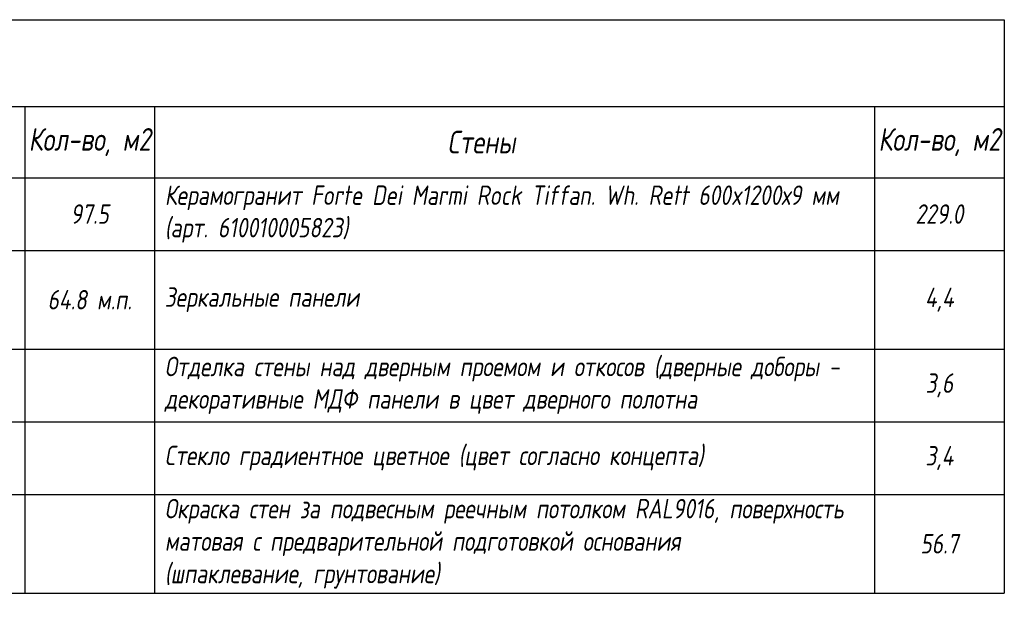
# Model space of a CAD drawing. Header units: millimetres. Extents: x -521669 to 178656, y -69521 to 500758.
# Tile 4 of 256: x 132697 to 147876, y -69521 to -60445. Entities that reach past the tile are written whole.
import ezdxf

# ---------------------------------------------------------------- set-up
doc = ezdxf.new("R2010")
doc.units = ezdxf.units.MM
doc.styles.add('fl_iso paper', font='isocpeur.ttf', dxfattribs={"width": 0.8, "oblique": 10})

msp = doc.modelspace()

# ---------------------------------------------------------------- linework, layer by layer
at = {"lineweight": 25, "transparency": 33554610}
for p, q in [((108376.5, -60445), (147876.5, -60445)), ((147876.5, -60445), (147876.5, -69285.5)), ((108376.5, -61782.1), (147876.5, -61782.1)), ((132776.5, -61782.1), (132776.5, -66077.5)), ((134776.5, -61782.1), (134776.5, -64956.7)), ((134776.5, -61782.1), (134776.5, -64956.7)), ((145876.5, -61782.1), (145876.5, -69285.5)), ((108376.5, -62881.4), (147876.5, -62881.4)), ((108376.5, -64002.2), (134776.5, -64002.2)), ((108376.5, -64002.2), (147876.5, -64002.2)), ((134776.5, -64002.2), (134776.5, -69285.5)), ((134776.5, -64002.2), (134776.5, -69285.5)), ((108376.5, -65523), (147876.5, -65523)), ((132776.5, -65523), (132776.5, -69285.5)), ((108376.5, -66643.9), (147876.5, -66643.9)), ((108376.5, -67764.7), (147876.5, -67764.7)), ((108376.5, -69285.5), (147876.5, -69285.5))]:
    msp.add_line(p, q, dxfattribs=at)

# ---------------------------------------------------------------- texts
at = {"lineweight": 25, "transparency": 33554610, "style": 'fl_iso paper'}
for s, insert, char_height, width, attachment_point in [('Кол-во, м2', (133776.5, -62331.8), 350, 2000, 5), ('Кол-во, м2', (146876.5, -62331.8), 350, 2000, 5), ('Стены', (139816.7, -62331.8), 350, 1909.464, 5), ('{\\C0;Керамогранит Forte Dei Marmi Rock Tiffan. Wh. Rett 600x1200х9 мм }(арт. 610010005823)', (134934.1, -63441.8), 300, 10942.385, 4), ('97.5', (133776.5, -63441.8), 300, 2000, 5), ('229.0', (146876.5, -63441.8), 300, 2000, 5), ('64.8 {\\A1;м.п.}', (133776.5, -64762.6), 300, 2000, 5), ('{\\C0;Зеркальные панели}', (134934.1, -64762.6), 300, 10942.385, 4), ('4,4', (146876.5, -64762.6), 300, 2000, 5), ('{\\C0;Отделка стены над дверным проемом и откосов (дверные доборы - декоративные МДФ панели в цвет дверного полотна}', (134934.1, -66083.4), 300, 11591.623, 4), ('3,6', (146876.5, -66083.4), 300, 2000, 5), ('{\\C0;Стекло градиентное цветное (цвет согласно концепта)}', (134934.1, -67204.3), 300, 11591.623, 4), ('3,4', (146876.5, -67204.3), 300, 2000, 5), ('{\\C0;Окраска стен за подвесным реечным потолком RAL9016, }поверхность матовая с предварительной подготовкой основания \\P(шпаклевание, грунтование){\\C0; }', (134934.1, -68525.1), 300, 11591.623, 4), ('56.7', (146876.5, -68525.1), 300, 2000, 5)]:
    msp.add_mtext(s, dxfattribs=dict(at, insert=insert, char_height=char_height, width=width, attachment_point=attachment_point))

doc.saveas('drawing.dxf')
